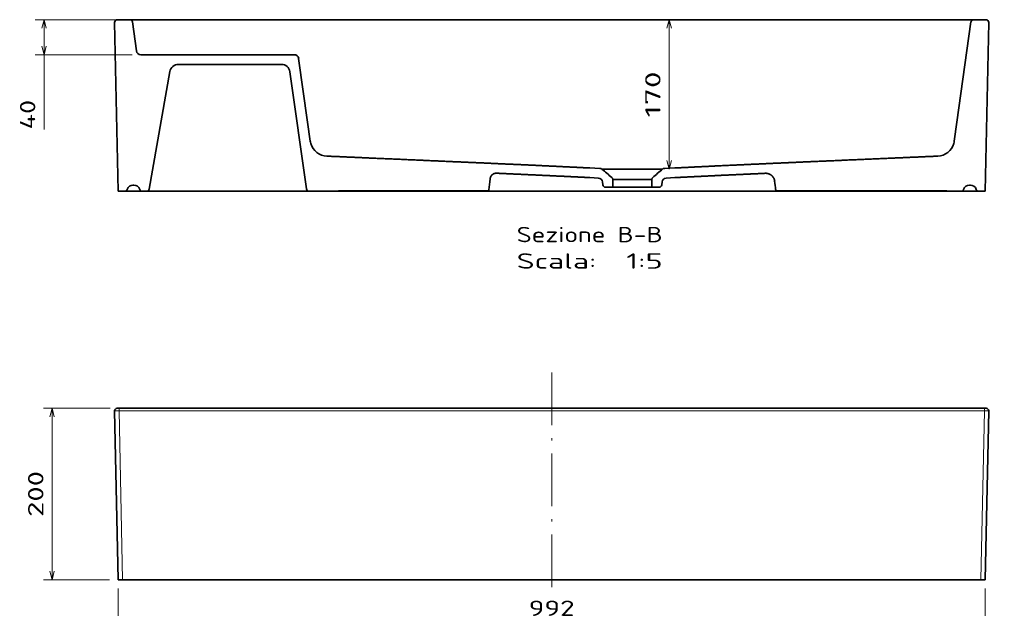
# Model space of a CAD drawing. Extents: x 16 to 372, y -1508 to 270.
# Tile 3 of 4: x 16 to 242, y 135 to 270. Entities that reach past the tile are written whole.
import ezdxf
from ezdxf.enums import TextEntityAlignment as Align

# ---------------------------------------------------------------- set-up
doc = ezdxf.new("R2010")
doc.units = 0
doc.linetypes.add('DASHDOT', pattern=[18.5, 12, -3, 0.5, -3])
doc.layers.get('0').update_dxf_attribs({"lineweight": 13})
doc.styles.get("Standard").update_dxf_attribs({"font": 'isocp.shx'})
doc.dimstyles.get("Standard").update_dxf_attribs({"dimtxt": 2.5, "dimasz": 2.5, "dimexe": 1.25, "dimexo": 0.625, "dimtad": 1, "dimcen": 2.5, "dimadec": 0, "dimazin": 0, "dimtfac": 1, "dimtmove": 0, "dimatfit": 0, "dimfxl": 0, "dimarcsym": 0})

# ---------------------------------------------------------------- blocks, each defined once
blk = doc.blocks.new('*D')
at = {"color": 7, "lineweight": 13, "ltscale": 0.490358}
blk.add_line((39.54, 269.89), (19.93, 269.89), dxfattribs=at)
at = {"color": 7, "lineweight": 13}
for p, q in [((21.93, 244.8), (21.93, 269.89)), ((164.96, 235.75), (164.96, 269.89)), ((42.06, 261.89), (19.93, 261.89)), ((23.78, 141.89), (23.78, 181.09)), ((38.89, 131.63), (237.24, 131.63)), ((297.43, 130.37), (370.61, 130.37)), ((31.8, 97.02), (31.8, 118.99)), ((156.5, 81.19), (156.5, 116.01)), ((239.45, 106.1), (271.71, 106.1)), ((250.83, 69.1), (250.83, 106.1)), ((269.71, 32.11), (269.71, 106.1)), ((42.51, 102.02), (20.19, 102.02)), ((22.19, 36.17), (22.19, 102.02)), ((152.83, 66.49), (172.41, 80.39)), ((164.35, 69.1), (252.83, 69.1)), ((80.19, 67.1), (80.19, 19.57)), ((233.99, 67.1), (233.99, 19.81)), ((42.51, 36.17), (20.19, 36.17)), ((239.05, 32.11), (271.71, 32.11)), ((38.08, 31.11), (38.08, 9.48)), ((238.05, 31.11), (238.05, 9.48)), ((38.08, 21.57), (80.19, 21.57)), ((80.19, 21.81), (233.99, 21.81)), ((228.99, 21.81), (249.41, 21.81)), ((38.08, 11.48), (238.05, 11.48))]:
    blk.add_line(p, q, dxfattribs=at)
at = {"color": 7, "lineweight": 13, "ltscale": 0.234375}
blk.add_line((371.46, 182.48), (371.65, 191.85), dxfattribs=at)
at = {"color": 7, "lineweight": 13, "ltscale": 0.382498}
blk.add_line((37.08, 181.09), (21.78, 181.09), dxfattribs=at)
at = {"color": 7, "lineweight": 13, "ltscale": 0.377711}
blk.add_line((36.89, 141.89), (21.78, 141.89), dxfattribs=at)
at = {"color": 7, "lineweight": 13, "ltscale": 0.25647}
for p, q in [((38.89, 139.89), (38.89, 129.63)), ((237.24, 139.89), (237.24, 129.63))]:
    blk.add_line(p, q, dxfattribs=at)
at = {"color": 7, "lineweight": 13, "ltscale": 0.288143}
for p, q in [((297.43, 139.89), (297.43, 128.37)), ((370.61, 139.89), (370.61, 128.37))]:
    blk.add_line(p, q, dxfattribs=at)
at = {"color": 7, "lineweight": 13, "ltscale": 0.197783}
blk.add_line((138.06, 108.1), (138.06, 116.01), dxfattribs=at)
at = {"color": 7, "lineweight": 13, "ltscale": 0.460937}
blk.add_line((138.06, 114.01), (156.5, 114.01), dxfattribs=at)
at = {"color": 7, "lineweight": 13, "ltscale": 0.171954}
blk.add_line((36.68, 106.1), (29.8, 106.1), dxfattribs=at)
at = {"color": 7, "lineweight": 13, "ltscale": 0.334373}
blk.add_line((239.45, 106.1), (252.83, 106.1), dxfattribs=at)
at = {"color": 7, "lineweight": 13, "ltscale": 0.317868}
blk.add_line((42.51, 102.02), (29.8, 102.02), dxfattribs=at)
at = {"color": 7, "lineweight": 13, "ltscale": 0.462461}
blk.add_line((80.19, 38.31), (80.19, 19.81), dxfattribs=at)
at = {"color": 7, "lineweight": 13, "ltscale": 0.418289}
blk.add_line((233.99, 36.54), (233.99, 19.81), dxfattribs=at)
at = {"color": 7, "lineweight": 13, "ltscale": 0.288497}
blk.add_line((38.08, 31.11), (38.08, 19.57), dxfattribs=at)
at = {"color": 7, "lineweight": 13, "ltscale": 0.282374}
blk.add_line((238.05, 31.11), (238.05, 19.81), dxfattribs=at)
at = {"color": 7, "lineweight": 13}
for points in [[(22.45, 267.95), (21.93, 269.89), (21.41, 267.95)], [(165.48, 267.95), (164.96, 269.89), (164.44, 267.95)], [(21.41, 263.82), (21.93, 261.89), (22.45, 263.82)], [(164.44, 237.68), (164.96, 235.75), (165.48, 237.68)], [(337.97, 190.74), (336.04, 190.22), (337.97, 189.71)], [(369.67, 189.38), (371.61, 189.85), (369.69, 190.41)], [(24.29, 179.16), (23.78, 181.09), (23.26, 179.16)], [(23.26, 143.82), (23.78, 141.89), (24.29, 143.82)], [(40.82, 132.15), (38.89, 131.63), (40.82, 131.12)], [(235.31, 131.12), (237.24, 131.63), (235.31, 132.15)], [(299.36, 130.88), (297.43, 130.37), (299.36, 129.85)], [(368.68, 129.85), (370.61, 130.37), (368.68, 130.88)], [(140, 114.52), (138.06, 114.01), (140, 113.49)], [(154.57, 113.49), (156.5, 114.01), (154.57, 114.52)], [(31.28, 108.03), (31.8, 106.1), (32.32, 108.03)], [(251.34, 104.16), (250.83, 106.1), (250.31, 104.16)], [(270.23, 104.16), (269.71, 106.1), (269.2, 104.16)], [(22.71, 100.09), (22.19, 102.02), (21.67, 100.09)], [(32.32, 100.09), (31.8, 102.02), (31.28, 100.09)], [(158.9, 70.16), (160.17, 71.7), (158.3, 71)], [(250.31, 71.03), (250.83, 69.1), (251.34, 71.03)], [(154.11, 68.03), (152.83, 66.49), (154.71, 67.19)], [(21.67, 38.1), (22.19, 36.17), (22.71, 38.1)], [(269.2, 34.04), (269.71, 32.11), (270.23, 34.04)], [(40.01, 22.09), (38.08, 21.57), (40.01, 21.05)], [(78.25, 21.05), (80.19, 21.57), (78.25, 22.09)], [(82.12, 22.33), (80.19, 21.81), (82.12, 21.3)], [(232.06, 21.3), (233.99, 21.81), (232.06, 22.33)], [(232.06, 21.3), (233.99, 21.81), (232.06, 22.33)], [(239.98, 22.33), (238.05, 21.81), (239.98, 21.3)], [(40.01, 12), (38.08, 11.48), (40.01, 10.96)], [(236.12, 10.96), (238.05, 11.48), (236.12, 12)]]:
    blk.add_lwpolyline(points, dxfattribs=at)
blk.add_arc((336.04, -1508.45), 1698.67, 88.8, 90, dxfattribs=at)
for s, rotation, p, p2 in [('170', 89.9998, (162.96, 247.56), (162.96, 258.07)), ('40', 90, (19.93, 244.8), (19.93, 251.57)), ('%%d', 359.4, (357.83, 192.79), (360.39, 192.76)), ('1.2', 359.4, (347.31, 192.2), (357.82, 192.09)), ('200', 90, (21.78, 156.24), (21.78, 166.75)), ('20', 90, (29.8, 112.22), (29.8, 118.99)), ('185', 90, (248.83, 82.34), (248.83, 92.85)), ('45', 35.3794, (165.73, 78.1), (171.25, 82.02)), ('%%c', 35.3794, (162.82, 76.03), (164.91, 77.52)), ('330', 90, (20.19, 63.84), (20.19, 74.35)), ('370', 90, (267.71, 63.85), (267.71, 74.36))]:
    blk.add_text(s, height=3.5, rotation=rotation, dxfattribs=at).set_placement(p, p2, align=Align.FIT)
for s, p, p2 in [('992', (132.81, 133.63), (143.32, 133.63)), ('366', (328.76, 132.37), (339.27, 132.37)), ('92', (143.9, 116.01), (150.67, 116.01)), ('210', (53.88, 23.57), (64.39, 23.57)), ('770', (151.83, 23.81), (162.34, 23.81)), ('20', (242.63, 23.81), (249.41, 23.81)), ('1000', (130.94, 13.48), (145.19, 13.48))]:
    blk.add_text(s, height=3.5, dxfattribs=at).set_placement(p, p2, align=Align.FIT)
blk = doc.blocks.new('BLOCK29')
at = {"color": 7, "lineweight": 35, "ltscale": 0.049989}
for p, q in [((-494.9, 0), (-496.9, 0)), ((496.9, 0), (494.9, 0))]:
    blk.add_line(p, q, dxfattribs=at)
at = {"color": 7, "lineweight": 35}
for p, q in [((-494.9, 0), (494.9, 0)), ((-495.9, -196), (-499.9, -3.1)), ((495.9, -196), (499.9, -3.1)), ((490.9, -196), (-490.9, -196)), ((-450.9, -196), (450.9, -196))]:
    blk.add_line(p, q, dxfattribs=at)
at = {"color": 7, "lineweight": 13, "ltscale": 0.076571}
for p, q in [((494.9, 0), (494.9, -3.1)), ((-494.9, 0), (-494.9, -3.1))]:
    blk.add_line(p, q, dxfattribs=at)
at = {"color": 7, "lineweight": 13}
for p, q in [((-494.9, -3.1), (494.9, -3.1)), ((-490.9, -196), (-494.9, -3.1)), ((490.9, -196), (494.9, -3.1))]:
    blk.add_line(p, q, dxfattribs=at)
at = {"color": 7, "lineweight": 35, "ltscale": 0.124973}
for p, q in [((-490.9, -196), (-495.9, -196)), ((495.9, -196), (490.9, -196))]:
    blk.add_line(p, q, dxfattribs=at)
at = {"color": 7, "lineweight": 35, "ltscale": 0.436515}
for p, q in [((-468.4, -196), (-450.9, -196)), ((450.9, -196), (468.4, -196))]:
    blk.add_line(p, q, dxfattribs=at)
at = {"color": 7, "lineweight": 35, "ltscale": 0.000576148}
blk.add_line((-9.3, -196), (-9.3, -196), dxfattribs=at)
at = {"color": 7, "lineweight": 35, "ltscale": 0.000421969}
blk.add_line((-9.3, -196), (-9.3, -196), dxfattribs=at)
at = {"color": 7, "lineweight": 35, "ltscale": 0.000271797}
blk.add_line((-9.3, -196), (-9.3, -196), dxfattribs=at)
at = {"color": 7, "lineweight": 35, "ltscale": 0.000460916}
blk.add_line((193.6, -196), (193.7, -196), dxfattribs=at)
at = {"color": 7, "lineweight": 35, "ltscale": 3.68262e-05}
for p, q in [((193.7, -196), (193.6, -196)), ((193.6, -196), (193.7, -196)), ((193.6, -196), (193.7, -196)), ((193.6, -196), (193.7, -196))]:
    blk.add_line(p, q, dxfattribs=at)
at = {"color": 7, "lineweight": 35, "ltscale": 0.000572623}
blk.add_line((193.6, -196), (193.7, -196), dxfattribs=at)
at = {"color": 7, "lineweight": 35}
for centre, radius, start, end in [((-496.9, -3), 3, 90, 181.2), ((496.9, -3), 3, 358.8, 450), ((-468.4, -193), 3, 269.7324, 270), ((-73, -194), 2, 270, 270.6568), ((257.4, -194), 2, 269.3432, 270), ((468.4, -193), 3, 270, 270.2676)]:
    blk.add_arc(centre, radius, start, end, dxfattribs=at)
at = {"color": 7, "lineweight": 13}
for centre, ratio, start_param, end_param in [((-160.5, -194), 0.603321, 6.273743, 6.283185), ((-11, -194), 0.603321, 6.276324, 6.283186), ((-9.5, -194), 0.797498, 0.000001, 0.010079), ((193.9, -194), 0.797498, 6.273107, 6.283185), ((344.8, -194), 0.603321, 0.000001, 0.009442)]:
    blk.add_ellipse(centre, major_axis=(0, -2), ratio=ratio, start_param=start_param, end_param=end_param, dxfattribs=at)
for points, knots in [([(-494.9, -3.1), (-495.8, -3.1), (-496.7, -3.1), (-497.6, -3.1), (-498.7, -3.1), (-499.5, -3.1), (-499.7, -3.1), (-499.9, -3.1), (-499.9, -3.1), (-499.9, -3.1), (-499.9, -3.1), (-499.9, -3.1)], [0, 0, 0, 0, 0, 0, 6.579839, 6.579839, 6.579839, 9.339955, 9.339955, 9.339955, 10.041475, 10.041475, 10.041475, 10.041475, 10.041475, 10.041475]), ([(499.9, -3.1), (499.9, -3.1), (499.9, -3.1), (499.8, -3.1), (499.5, -3.1), (499, -3.1), (498.6, -3.1), (497.7, -3.1), (496.6, -3.1), (496.1, -3.1), (495.5, -3.1), (494.9, -3.1)], [0, 0, 0, 0, 0, 0, 2.076596, 2.076596, 2.076596, 5.92241, 5.92241, 5.92241, 10.049993, 10.049993, 10.049993, 10.049993, 10.049993, 10.049993])]:
    blk.add_open_spline(points, degree=5, knots=knots, dxfattribs=at)
blk = doc.blocks.new('BLOCK31')
at = {"color": 7, "lineweight": 13}
for s, p, p2 in [('Sezione B-B', (-40, -254.3), (127, -254.3)), ('Scala:', (-40, -284.5), (51.1, -284.5)), ('  1:5', (51.1, -284.5), (127, -284.5))]:
    blk.add_text(s, height=17.5, dxfattribs=at).set_placement(p, p2, align=Align.FIT)
blk = doc.blocks.new('BLOCK33')
at = {"color": 7, "lineweight": 35}
for p, q in [((-499.9, -3.1), (-495.9, -196)), ((-475, -35.7), (-479.6, -2.6)), ((463.6, -116.9), (479.6, -2.6)), ((499.9, -3.1), (495.9, -196)), ((-470, -40), (-294.3, -40)), ((-279.2, -116.9), (-289.4, -44.3)), ((-426.9, -51), (-309.3, -51)), ((-436.8, -59.3), (-460.5, -193.5)), ((-299.4, -59.6), (-280.6, -193.4)), ((-276.1, -138.7), (-279.2, -116.9)), ((460.5, -138.7), (463.6, -116.9)), ((-247.1, -196), (-277.6, -196)), ((-74, -195.7), (-242.8, -195.7)), ((258.4, -195.7), (450.5, -195.7))]:
    blk.add_line(p, q, dxfattribs=at)
at = {"color": 7, "lineweight": 35, "ltscale": 0.358216}
for p, q in [((-496.9, 0), (-482.6, 0)), ((482.6, 0), (496.9, 0))]:
    blk.add_line(p, q, dxfattribs=at)
at = {"color": 7, "lineweight": 35, "ltscale": 0.285256}
for p, q in [((55.1, -170), (43.7, -169.4)), ((129.3, -170), (140.7, -169.4))]:
    blk.add_line(p, q, dxfattribs=at)
at = {"color": 7, "lineweight": 35, "ltscale": 0.015744}
blk.add_line((55.1, -170), (55.7, -170), dxfattribs=at)
at = {"color": 7, "lineweight": 35, "ltscale": 0.015816}
blk.add_line((129.3, -170), (128.6, -170), dxfattribs=at)
at = {"color": 7, "lineweight": 35, "ltscale": 0.025}
for p, q in [((-478.9, -189), (-477.9, -189)), ((477.9, -189), (478.9, -189))]:
    blk.add_line(p, q, dxfattribs=at)
at = {"color": 7, "lineweight": 35, "ltscale": 0.246389}
blk.add_line((43.5, -180.4), (53.4, -180.9), dxfattribs=at)
at = {"color": 7, "lineweight": 35, "ltscale": 0.085778}
blk.add_line((58.5, -188.8), (58.1, -185.4), dxfattribs=at)
at = {"color": 7, "lineweight": 35, "ltscale": 0.208196}
blk.add_line((69.8, -191.5), (61.5, -191.5), dxfattribs=at)
at = {"color": 7, "lineweight": 35, "ltscale": 0.223256}
for p, q in [((69.8, -191.5), (69.8, -182.5)), ((114.6, -191.5), (114.6, -182.5))]:
    blk.add_line(p, q, dxfattribs=at)
at = {"color": 7, "lineweight": 35, "ltscale": 0.2082}
blk.add_line((122.9, -191.5), (114.6, -191.5), dxfattribs=at)
at = {"color": 7, "lineweight": 35, "ltscale": 0.085774}
blk.add_line((125.9, -188.8), (126.3, -185.4), dxfattribs=at)
at = {"color": 7, "lineweight": 35, "ltscale": 0.243174}
blk.add_line((131, -180.9), (140.7, -180.4), dxfattribs=at)
at = {"color": 7, "linetype": 'DASHDOT', "lineweight": 13, "ltscale": 0.005826}
blk.add_line((141, -180.4), (140.7, -180.4), dxfattribs=at)
at = {"color": 7, "lineweight": 35, "ltscale": 0.186515}
for p, q in [((-488.4, -196), (-495.9, -196)), ((495.9, -196), (488.4, -196))]:
    blk.add_line(p, q, dxfattribs=at)
at = {"color": 7, "lineweight": 35, "ltscale": 0.123583}
blk.add_line((-463.4, -196), (-468.4, -196), dxfattribs=at)
at = {"color": 7, "lineweight": 35, "ltscale": 0.320813}
blk.add_line((468.4, -196), (455.5, -196), dxfattribs=at)
at = {"color": 7, "lineweight": 35}
for centre, radius, start, end in [((-496.9, -3), 3, 90, 181.2), ((482.6, -3), 3, 90, 172), ((496.9, -3), 3, 358.8, 450), ((-482.6, -3), 3, 8, 90), ((-470, -35), 5, 188, 270), ((-294.3, -45), 5, 8, 90), ((-426.9, -61), 10, 90, 170), ((-309.3, -61), 10, 8, 90), ((-256.3, -135.9), 20, 188, 195.743), ((-256.3, -135.9), 20, 195.7429, 267.4346), ((440.7, -135.9), 20, 272.5654, 343.6875), ((440.7, -135.9), 20, 343.6874, 352.0012), ((55.6, -173), 3.01, 49.5643, 87.1891), ((8460.9, 9685.9), 12952.6, 229.55031, 229.61543), ((-8276.5, 9685.8), 12952.5, 310.38457, 310.44969), ((128.8, -173), 3.01, 92.8109, 130.4357), ((-478.9, -196), 7, 90, 162.5424), ((-477.9, -196), 7, 17.4576, 90), ((53.1, -185.9), 5.01, 6.0674, 87.3858), ((61.5, -188.4), 3, 186.0797, 270.0702), ((66.8, -182.5), 2.99, 0.0379, 49.6737), ((117.6, -182.5), 2.99, 130.3263, 179.9621), ((122.9, -188.4), 3, 269.9299, 353.9205), ((131.2, -185.9), 5.01, 92.6015, 173.9326), ((587.9, -149.6), 334.7, 185.9867, 187.6577), ((477.9, -196), 7, 90, 162.5424), ((478.9, -196), 7, 17.4576, 90), ((-488.4, -193), 3, 270, 342.5424), ((-468.4, -193), 3, 197.4576, 270), ((-463.4, -193), 3, 270, 350), ((-277.6, -193), 3, 188, 270), ((468.4, -193), 3, 270, 342.5424), ((488.4, -193), 3, 197.4576, 270)]:
    blk.add_arc(centre, radius, start, end, dxfattribs=at)
blk.add_ellipse((-72, -164.5), major_axis=(-3, -43.1), ratio=0.069614, start_param=0.81354, end_param=1.163381, dxfattribs=at)
for points, knots in [([(43.7, -169.4), (27.2, -168.7), (10.8, -167.8), (-5.7, -167), (-25.1, -166.1), (-44.5, -165.2), (-48.4, -165.1), (-67, -164.2), (-85.5, -163.4), (-101.1, -162.7), (-123, -161.8), (-144.8, -160.8), (-151.1, -160.5), (-176.1, -159.4), (-201, -158.4), (-219.8, -157.5), (-238.5, -156.7), (-257.2, -155.9)], [16.040855, 16.040855, 16.040855, 16.040855, 16.040855, 16.040855, 132.635999, 132.635999, 132.635999, 153.25058, 153.25058, 153.25058, 263.780216, 263.780216, 263.780216, 307.992059, 307.992059, 307.992059, 440.552244, 440.552244, 440.552244, 440.552244, 440.552244, 440.552244]), ([(140.7, -169.4), (157.1, -168.7), (173.6, -167.8), (190.1, -167), (209.7, -166.1), (229.3, -165.2), (232.4, -165.1), (251.1, -164.2), (269.9, -163.4), (285.5, -162.7), (306.3, -161.8), (327, -160.9), (337.6, -160.4), (361.5, -159.4), (385.4, -158.4), (404.1, -157.5), (422.9, -156.7), (441.6, -155.9)], [16.040851, 16.040851, 16.040851, 16.040851, 16.040851, 16.040851, 132.636603, 132.636603, 132.636603, 154.74264, 154.74264, 154.74264, 265.272689, 265.272689, 265.272689, 301.79489, 301.79489, 301.79489, 434.355548, 434.355548, 434.355548, 434.355548, 434.355548, 434.355548]), ([(-70.4, -181.7), (-70.4, -181.5), (-70.4, -181.3), (-70.3, -181.1), (-70.3, -180.8), (-70.1, -180.4), (-70.1, -180.2), (-69.9, -179.6), (-69.6, -179.1), (-69.4, -178.7), (-68.9, -178), (-68.3, -177.4), (-67.9, -177.1), (-67.2, -176.6), (-66.5, -176.1), (-66.1, -175.9), (-65.2, -175.6), (-64.3, -175.5), (-63.9, -175.4), (-63.4, -175.4), (-63, -175.4)], [0, 0, 0, 0, 0, 0, 1.167691, 1.167691, 1.167691, 2.392473, 2.392473, 2.392473, 5.078635, 5.078635, 5.078635, 7.779499, 7.779499, 7.779499, 10.440186, 10.440186, 10.440186, 13.181026, 13.181026, 13.181026, 13.181026, 13.181026, 13.181026]), ([(43.5, -180.4), (31.1, -179.8), (18.6, -179.2), (6.1, -178.6), (-11.1, -177.8), (-28.4, -177), (-33.2, -176.8), (-38.7, -176.5), (-44.1, -176.3), (-44.4, -176.3), (-48.5, -176.1), (-52.7, -175.9), (-56.1, -175.7), (-59.5, -175.6), (-63, -175.4)], [13.904636, 13.904636, 13.904636, 13.904636, 13.904636, 13.904636, 102.097999, 102.097999, 102.097999, 136.103591, 136.103591, 136.103591, 140.925831, 140.925831, 140.925831, 165.258595, 165.258595, 165.258595, 165.258595, 165.258595, 165.258595]), ([(141, -180.4), (156.7, -179.7), (172.4, -178.9), (188.1, -178.1), (205, -177.3), (221.8, -176.6), (222.9, -176.5), (225.1, -176.4), (227.3, -176.3), (228.4, -176.3), (232.3, -176.1), (236.2, -175.9), (238.9, -175.8), (241.7, -175.7), (244.4, -175.5)], [14.055259, 14.055259, 14.055259, 14.055259, 14.055259, 14.055259, 125.408651, 125.408651, 125.408651, 133.241735, 133.241735, 133.241735, 141.074819, 141.074819, 141.074819, 160.575168, 160.575168, 160.575168, 160.575168, 160.575168, 160.575168]), ([(255.1, -184.5), (255, -184.1), (255, -183.7), (254.9, -183.3), (254.6, -182.4), (254.3, -181.6), (254.1, -181.1), (253.5, -180.2), (252.8, -179.3), (252.4, -178.8), (251.6, -178), (250.6, -177.2), (250, -176.9), (249, -176.3), (247.8, -175.9), (247.2, -175.8), (246.3, -175.6), (245.3, -175.5), (245, -175.5), (244.7, -175.5), (244.4, -175.5)], [0, 0, 0, 0, 0, 0, 2.463511, 2.463511, 2.463511, 5.778104, 5.778104, 5.778104, 9.691969, 9.691969, 9.691969, 13.436836, 13.436836, 13.436836, 17.151838, 17.151838, 17.151838, 18.991927, 18.991927, 18.991927, 18.991927, 18.991927, 18.991927]), ([(-242.8, -195.7), (-243.3, -195.7), (-243.7, -195.7), (-244.2, -195.8), (-244.8, -195.8), (-245.5, -195.9), (-245.8, -195.9), (-246.2, -196), (-246.6, -196), (-246.8, -196), (-247, -196), (-247.1, -196)], [0, 0, 0, 0, 0, 0, 3.83343, 3.83343, 3.83343, 5.81807, 5.81807, 5.81807, 7.166324, 7.166324, 7.166324, 7.166324, 7.166324, 7.166324]), ([(-71.9, -194.2), (-71.9, -194.3), (-71.9, -194.4), (-72, -194.6), (-72.1, -194.8), (-72.2, -195), (-72.3, -195.1), (-72.5, -195.2), (-72.6, -195.3), (-72.7, -195.4), (-72.9, -195.5), (-73.1, -195.6), (-73.3, -195.6), (-73.5, -195.7), (-73.7, -195.7), (-73.8, -195.7), (-73.9, -195.7), (-74, -195.7)], [0, 0, 0, 0, 0, 0, 0.737966, 0.737966, 0.737966, 1.592098, 1.592098, 1.592098, 2.126611, 2.126611, 2.126611, 3.365385, 3.365385, 3.365385, 4.255488, 4.255488, 4.255488, 4.255488, 4.255488, 4.255488]), ([(256.2, -194.2), (256.3, -194.3), (256.3, -194.4), (256.3, -194.6), (256.4, -194.8), (256.6, -195), (256.7, -195.1), (256.8, -195.2), (257, -195.3), (257.1, -195.4), (257.3, -195.5), (257.5, -195.6), (257.6, -195.6), (257.9, -195.7), (258.1, -195.7), (258.2, -195.7), (258.3, -195.7), (258.4, -195.7)], [0, 0, 0, 0, 0, 0, 0.737966, 0.737966, 0.737966, 1.592106, 1.592106, 1.592106, 2.126641, 2.126641, 2.126641, 3.268057, 3.268057, 3.268057, 4.255777, 4.255777, 4.255777, 4.255777, 4.255777, 4.255777]), ([(450.5, -195.7), (451, -195.7), (451.4, -195.7), (451.9, -195.7), (452.6, -195.8), (453.4, -195.9), (453.7, -195.9), (454.3, -196), (454.8, -196), (455, -196), (455.3, -196), (455.5, -196)], [0, 0, 0, 0, 0, 0, 3.880146, 3.880146, 3.880146, 6.522545, 6.522545, 6.522545, 8.407994, 8.407994, 8.407994, 8.407994, 8.407994, 8.407994])]:
    blk.add_open_spline(points, degree=5, knots=knots, dxfattribs=at)

msp = doc.modelspace()

# ---------------------------------------------------------------- linework, layer by layer
at = {"color": 7, "lineweight": 35}
for p, q in [((41.5426, 269.8861), (234.5857, 269.8861)), ((38.8853, 230.6861), (237.243, 230.6861)), ((237.243, 141.8919), (38.8853, 141.8919))]:
    msp.add_line(p, q, dxfattribs=at)
at = {"color": 7, "lineweight": 35, "ltscale": 0.346568}
msp.add_line((149.5703, 235.7468), (163.433, 235.7467), dxfattribs=at)
at = {"color": 7, "lineweight": 35, "ltscale": 0.223926}
msp.add_line((152.0231, 233.3817), (160.9802, 233.3817), dxfattribs=at)
at = {"color": 7, "lineweight": 35, "ltscale": 0.223927}
msp.add_line((152.0231, 231.5956), (160.9802, 231.5956), dxfattribs=at)
at = {"color": 7, "linetype": 'DASHDOT', "lineweight": 13}
msp.add_line((138.0642, 189.2283), (138.0642, 138.0161), dxfattribs=at)

# ---------------------------------------------------------------- block references
at = {"lineweight": 0, "xscale": 0.2, "yscale": 0.2, "zscale": 0.2}
for name, p in [('BLOCK33', (138.0642, 269.8861)), ('BLOCK31', (138.0642, 269.8861)), ('BLOCK29', (138.0642, 181.0919))]:
    msp.add_blockref(name, p, dxfattribs=at)

# ---------------------------------------------------------------- dimensions: what is measured, and where the dimension line sits
at = {"color": 0, "lineweight": 0}
for base, p1, p2, angle, middle, dimtype in [((250.8264, 69.0956), (237.4515, 106.0957), (162.3516, 69.0956), 269.998569, (250.8264, 87.5957), 160), ((269.713, 106.0957), (237.0516, 32.1082), (237.4515, 106.0957), 89.999523, (269.713, 69.1019), 160), ((233.9916, 21.8132), (238.0515, 33.1081), (233.9916, 38.5447), 179.999046, (246.0197, 21.8132), 160), ((31.7987, 102.0231), (38.6769, 106.0957), (44.5134, 102.0231), 269.998569, (31.7987, 115.6055), 160), ((156.5016, 114.007), (138.0642, 106.0957), (156.5016, 79.1903), 359.998092, (147.2829, 114.007), 160), ((38.0769, 11.4816), (238.0515, 33.1081), (38.0769, 33.1081), 180, (138.0642, 11.4816), 161), ((237.243, 131.6331), (38.8853, 141.8919), (237.243, 141.8919), 0, (138.0642, 131.6331), 161), ((370.60805, 130.3662), (297.42897, 141.89194), (370.60805, 141.89194), 0, (334.01851, 130.3662), 161), ((21.9283, 261.8861), (41.5426, 269.8861), (44.0578, 261.8861), 269.998569, (21.9283, 248.1811), 160)]:
    dim = msp.add_linear_dim(base=base, p1=p1, p2=p2, angle=angle, dimstyle='Standard', override={"dimlfac": 5}, dxfattribs=at)
    dim.commit()
    dim.dimension.update_dxf_attribs({"geometry": '*D', "text_midpoint": middle, "dimtype": dimtype})
for base, p1, p2, angle, text, middle, dimtype in [((80.1852, 21.5682), (38.0769, 33.1081), (80.1852, 69.0956), 359.998092, '210', (59.131, 21.5682), 160), ((80.1852, 21.8132), (233.9916, 69.0956), (80.1852, 40.3116), 179.999046, '770', (157.0884, 21.8132), 160), ((22.1894, 102.0231), (44.5134, 36.1681), (44.5134, 102.0231), 90, '330', (22.1894, 69.0956), 161), ((23.7768, 141.8919), (39.0768, 181.0919), (38.8853, 141.8919), 269.998569, '200', (23.7768, 161.4919), 160), ((164.9587, 235.7467), (234.5857, 269.8861), (163.433, 235.7467), 269.998396, '170', (164.9588, 252.8165), 160)]:
    dim = msp.add_linear_dim(base=base, p1=p1, p2=p2, angle=angle, text=text, dimstyle='Standard', override={"dimlfac": 5}, dxfattribs=at)
    dim.commit()
    dim.dimension.update_dxf_attribs({"geometry": '*D', "text_midpoint": middle, "dimtype": dimtype})
dim = msp.add_diameter_dim_2p(p1=(152.8326, 66.4902), p2=(160.1707, 71.7011), dimstyle='Standard', override={"dimlfac": 5}, dxfattribs=at)
dim.commit()
dim.dimension.update_dxf_attribs({"geometry": '*D', "text_midpoint": (168.1906, 77.3962), "dimtype": 163})
dim = msp.add_angular_dim_2l(base=(359.7555, 190.0593), line1=((336.0384, -1508.4462), (371.4163, 180.4794)), line2=((336.0384, -1508.4462), (336.0384, 196.7046)), dimstyle='Standard', dxfattribs=at)
dim.commit()
dim.dimension.update_dxf_attribs({"geometry": '*D', "text_midpoint": (353.8265, 190.1317), "dimtype": 162})

doc.saveas('drawing.dxf')
